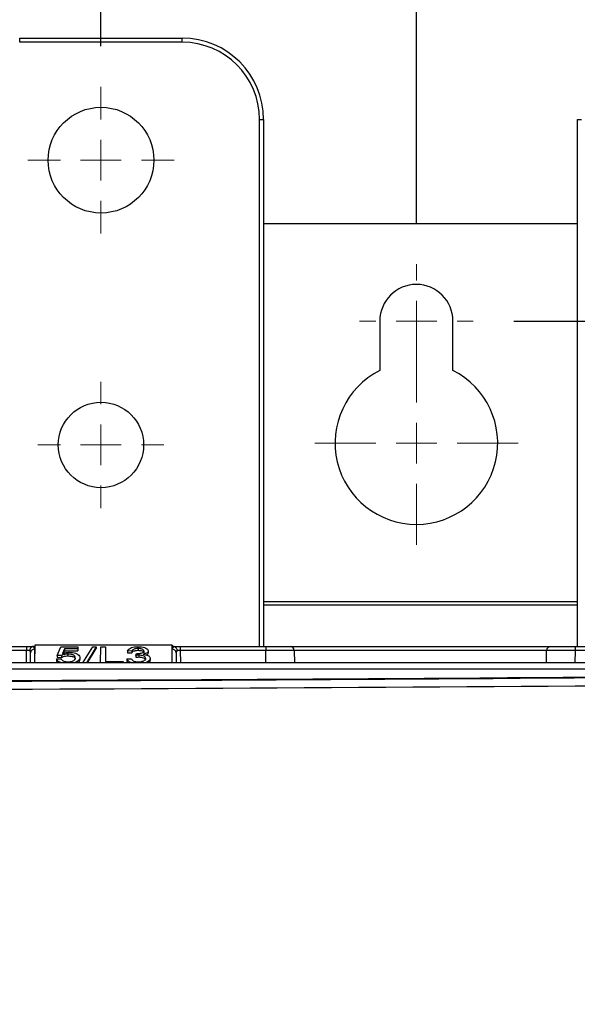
# Paper-space layout 'Sheet1' of a CAD drawing. Header units: millimetres. Extents: x 0 to 420, y 0 to 297.
# Tile 71 of 130: x 108 to 121, y 245 to 269. Entities that reach past the tile are written whole.
import ezdxf

# ---------------------------------------------------------------- set-up
doc = ezdxf.new("R2010")
doc.units = ezdxf.units.MM
doc.layers.add('SLD-0', color=179, linetype='Continuous')
doc.styles.add('SLDTEXTSTYLE1', font='TXT', dxfattribs={"width": 0.75})
doc.styles.add('SLDTEXTSTYLE3', font='TXT', dxfattribs={"width": 0.96})
doc.dimstyles.new('SLDDIMSTYLE0', dxfattribs={"dimtxt": 2.5, "dimasz": 3.302, "dimexe": 0, "dimexo": 0.0625, "dimtad": 1, "dimdec": 1, "dimlfac": 5, "dimrnd": 1e-09, "dimzin": 12, "dimdsep": 46, "dimtxsty": 'SLDTEXTSTYLE1', "dimblk1": 'NONE', "dimblk2": 'NONE', "dimsah": 1, "dimcen": 0.09, "dimadec": 0, "dimazin": 3, "dimtfac": 1, "dimtofl": 0, "dimtmove": 0, "dimatfit": 3, "dimldrblk": 'NONE', "dimfxl": 0, "dimfrac": 2, "dimtolj": 1, "dimtzin": 12, "dimarcsym": 0})
doc.dimstyles.new('SLDDIMSTYLE1', dxfattribs={"dimtxt": 2.5, "dimasz": 3.302, "dimexe": 0, "dimexo": 0.0625, "dimtad": 1, "dimdec": 1, "dimlfac": 5, "dimrnd": 1e-09, "dimzin": 4, "dimdsep": 46, "dimtxsty": 'SLDTEXTSTYLE1', "dimblk1": 'NONE', "dimblk2": 'NONE', "dimsah": 1, "dimcen": 0.09, "dimadec": 0, "dimazin": 1, "dimtfac": 1, "dimtofl": 0, "dimtmove": 0, "dimatfit": 3, "dimldrblk": 'NONE', "dimfxl": 0, "dimfrac": 2, "dimtolj": 1, "dimtzin": 12, "dimarcsym": 0})
doc.dimstyles.new('SLDDIMSTYLE2', dxfattribs={"dimtxt": 2.5, "dimasz": 3.302, "dimexe": 0, "dimexo": 0.0625, "dimtad": 1, "dimdec": 0, "dimlfac": 5, "dimrnd": 1e-09, "dimzin": 12, "dimdsep": 46, "dimtxsty": 'SLDTEXTSTYLE1', "dimblk1": 'NONE', "dimblk2": 'NONE', "dimsah": 1, "dimcen": 0.09, "dimadec": 0, "dimazin": 3, "dimtfac": 1, "dimtofl": 0, "dimtmove": 0, "dimatfit": 3, "dimldrblk": 'NONE', "dimfxl": 0, "dimfrac": 2, "dimtolj": 1, "dimtzin": 12, "dimarcsym": 0})
doc.dimstyles.new('SLDDIMSTYLE3', dxfattribs={"dimtxt": 2.5, "dimasz": 3.302, "dimexe": 0, "dimexo": 0.0625, "dimtad": 1, "dimdec": 1, "dimlfac": 5, "dimrnd": 1e-09, "dimzin": 4, "dimdsep": 46, "dimtxsty": 'SLDTEXTSTYLE1', "dimblk1": 'NONE', "dimblk2": 'NONE', "dimsah": 1, "dimcen": 0, "dimadec": 0, "dimazin": 1, "dimtfac": 1, "dimtmove": 0, "dimatfit": 3, "dimldrblk": 'NONE', "dimfxl": 0, "dimfrac": 2, "dimtolj": 1, "dimtzin": 12, "dimarcsym": 0})

# ---------------------------------------------------------------- blocks, each defined once
blk = doc.blocks.new('SW_CENTERMARKSYMBOL_21')
at = {"layer": 'SLD-0', "color": 179, "linetype": 'Continuous', "lineweight": 18}
for p, q in [((0, 5), (0, 7.75)), ((0, 0), (0, 2.5)), ((-5, 0), (-7.75, 0)), ((0, 0), (-2.5, 0)), ((0, 0), (0, -2.5)), ((0, 0), (2.5, 0)), ((5, 0), (7.75, 0)), ((0, -5), (0, -7.75))]:
    blk.add_line(p, q, dxfattribs=at)
blk = doc.blocks.new('SW_CENTERMARKSYMBOL_20')
at = {"layer": 'SLD-0', "color": 179, "linetype": 'Continuous', "lineweight": 18}
for p, q in [((0, 5), (0, 9)), ((0, 0), (0, 2.5)), ((-5, 0), (-9, 0)), ((0, 0), (-2.5, 0)), ((0, 0), (0, -2.5)), ((0, 0), (2.5, 0)), ((5, 0), (9, 0)), ((0, -5), (0, -9))]:
    blk.add_line(p, q, dxfattribs=at)
blk = doc.blocks.new('SW_CENTERMARKSYMBOL_24')
at = {"layer": 'SLD-0', "color": 179, "linetype": 'Continuous', "lineweight": 18}
for p, q in [((0, 5), (0, 7)), ((0, 0), (0, 2.5)), ((-5, 0), (-7, 0)), ((0, 0), (-2.5, 0)), ((0, 0), (0, -2.5)), ((0, 0), (2.5, 0)), ((5, 0), (7, 0)), ((0, -5), (0, -7))]:
    blk.add_line(p, q, dxfattribs=at)
blk = doc.blocks.new('SW_CENTERMARKSYMBOL_25')
at = {"layer": 'SLD-0', "color": 179, "linetype": 'Continuous', "lineweight": 18}
for p, q in [((0, 5), (0, 12.5)), ((0, 0), (0, 2.5)), ((-5, 0), (-12.5, 0)), ((0, 0), (-2.5, 0)), ((0, 0), (0, -2.5)), ((0, 0), (2.5, 0)), ((5, 0), (12.5, 0)), ((0, -5), (0, -12.5))]:
    blk.add_line(p, q, dxfattribs=at)
blk = doc.blocks.new('_D_3')
at = {"layer": 'SLD-0', "color": 179}
for p, q in [((80.794, 268.22), (80.794, 283.642)), ((109.594, 268.22), (109.594, 283.642)), ((80.794, 282.642), (83.794, 283.142)), ((83.794, 282.142), (83.794, 283.142)), ((106.594, 283.142), (109.594, 282.642)), ((106.594, 283.142), (106.594, 282.142)), ((83.794, 282.142), (80.794, 282.642)), ((80.794, 282.642), (83.794, 282.642)), ((80.794, 282.642), (109.594, 282.642)), ((109.594, 282.642), (106.594, 282.142)), ((109.594, 282.642), (106.594, 282.642))]:
    blk.add_line(p, q, dxfattribs=at)
at = {"layer": 'SLD-0', "color": 179, "insert": (91.037, 285.677), "char_height": 2.5, "attachment_point": 1, "style": 'SLDTEXTSTYLE3'}
blk.add_mtext('144.0', dxfattribs=at)
blk = doc.blocks.new('_None')
blk = doc.blocks.new('_D_4')
at = {"layer": 'SLD-0', "color": 179}
for p, q in [((88.654, 263.866), (88.654, 278.561)), ((117.354, 263.866), (117.354, 278.561)), ((88.654, 277.561), (91.654, 278.061)), ((91.654, 277.061), (91.654, 278.061)), ((114.354, 278.061), (117.354, 277.561)), ((114.354, 278.061), (114.354, 277.061)), ((91.654, 277.061), (88.654, 277.561)), ((88.654, 277.561), (91.654, 277.561)), ((88.654, 277.561), (117.354, 277.561)), ((117.354, 277.561), (114.354, 277.061)), ((117.354, 277.561), (114.354, 277.561))]:
    blk.add_line(p, q, dxfattribs=at)
at = {"layer": 'SLD-0', "color": 179, "insert": (98.847, 280.596), "char_height": 2.5, "attachment_point": 1, "style": 'SLDTEXTSTYLE3'}
blk.add_mtext('143.5', dxfattribs=at)
blk = doc.blocks.new('_D_5')
at = {"layer": 'SLD-0', "color": 179}
for p, q in [((109.594, 268.22), (109.594, 283.642)), ((125.314, 268.218), (125.314, 283.642)), ((109.594, 282.642), (112.594, 283.142)), ((112.594, 282.142), (112.594, 283.142)), ((122.314, 283.142), (125.314, 282.642)), ((122.314, 283.142), (122.314, 282.142)), ((112.594, 282.142), (109.594, 282.642)), ((109.594, 282.642), (112.594, 282.642)), ((109.594, 282.642), (125.314, 282.642)), ((125.314, 282.642), (122.314, 282.142)), ((125.314, 282.642), (122.314, 282.642))]:
    blk.add_line(p, q, dxfattribs=at)
at = {"layer": 'SLD-0', "color": 179, "insert": (114.221, 285.677), "char_height": 2.5, "attachment_point": 1, "style": 'SLDTEXTSTYLE3'}
blk.add_mtext('78.6', dxfattribs=at)
blk = doc.blocks.new('_D_6')
at = {"layer": 'SLD-0', "color": 179}
for p, q in [((125.314, 268.218), (125.314, 283.642)), ((132.094, 262.866), (132.094, 283.642)), ((122.314, 283.142), (125.314, 282.642)), ((122.314, 283.142), (122.314, 282.142)), ((132.094, 282.642), (135.094, 283.142)), ((135.094, 282.142), (135.094, 283.142)), ((125.314, 282.642), (119.314, 282.642)), ((125.314, 282.642), (122.314, 282.142)), ((125.314, 282.642), (122.314, 282.642)), ((132.094, 282.642), (125.314, 282.642)), ((135.094, 282.142), (132.094, 282.642)), ((132.094, 282.642), (135.094, 282.642)), ((132.094, 282.642), (138.094, 282.642))]:
    blk.add_line(p, q, dxfattribs=at)
at = {"layer": 'SLD-0', "color": 179, "insert": (126.856, 285.677), "char_height": 2.5, "attachment_point": 1, "style": 'SLDTEXTSTYLE3'}
blk.add_mtext('34', dxfattribs=at)
blk = doc.blocks.new('_D_7')
at = {"layer": 'SLD-0', "color": 179}
for p, q in [((96.514, 268.218), (96.514, 273.754)), ((109.594, 268.22), (109.594, 273.754)), ((93.514, 273.254), (96.514, 272.754)), ((93.514, 273.254), (93.514, 272.254)), ((109.594, 272.754), (112.594, 273.254)), ((112.594, 272.254), (112.594, 273.254)), ((96.514, 272.754), (90.514, 272.754)), ((96.514, 272.754), (93.514, 272.254)), ((96.514, 272.754), (93.514, 272.754)), ((109.594, 272.754), (96.514, 272.754)), ((112.594, 272.254), (109.594, 272.754)), ((109.594, 272.754), (112.594, 272.754)), ((109.594, 272.754), (115.594, 272.754))]:
    blk.add_line(p, q, dxfattribs=at)
at = {"layer": 'SLD-0', "color": 179, "insert": (101.206, 275.79), "char_height": 2.5, "attachment_point": 1, "style": 'SLDTEXTSTYLE3'}
blk.add_mtext('65', dxfattribs=at)
blk = doc.blocks.new('_D_8')
at = {"layer": 'SLD-0', "color": 179}
for p, q in [((119.754, 261.466), (144.391, 261.466)), ((142.891, 258.466), (143.391, 261.466)), ((143.391, 261.466), (143.891, 258.466)), ((143.391, 261.466), (143.391, 258.466)), ((143.391, 261.466), (143.391, 144.575)), ((142.891, 258.466), (143.891, 258.466)), ((143.391, 144.575), (142.891, 147.575)), ((143.891, 147.575), (142.891, 147.575)), ((143.891, 147.575), (143.391, 144.575)), ((143.391, 144.575), (143.391, 147.575)), ((109.054, 144.575), (144.391, 144.575))]:
    blk.add_line(p, q, dxfattribs=at)
at = {"layer": 'SLD-0', "color": 179, "insert": (140.355, 198.864), "char_height": 2.5, "attachment_point": 1, "rotation": 90, "style": 'SLDTEXTSTYLE3'}
blk.add_mtext('584.5', dxfattribs=at)
blk = doc.blocks.new('_D_23')
at = {"layer": 'SLD-0', "color": 179}
for p, q in [((163.999, 261.493), (154.023, 261.493)), ((172.8, 249.896), (163.999, 261.493)), ((171.384, 252.588), (170.588, 251.984)), ((171.384, 252.588), (172.8, 249.896)), ((172.8, 249.896), (170.986, 252.286)), ((172.8, 249.896), (170.588, 251.984)), ((175.52, 246.312), (172.8, 249.896))]:
    blk.add_line(p, q, dxfattribs=at)
at = {"layer": 'SLD-0', "color": 179, "char_height": 2.5, "attachment_point": 1, "style": 'SLDTEXTSTYLE3'}
for s, insert in [('%%c', (152.773, 264.528)), ('9.0', (157.794, 264.566))]:
    blk.add_mtext(s, dxfattribs=dict(at, insert=insert))
blk = doc.blocks.new('_D_24')
at = {"layer": 'SLD-0', "color": 179}
for p, q in [((241.453, 256.697), (250.709, 264.131)), ((250.709, 264.131), (262.532, 264.131)), ((241.453, 256.697), (243.478, 258.965)), ((244.105, 258.186), (243.478, 258.965)), ((241.453, 256.697), (243.792, 258.576)), ((244.105, 258.186), (241.453, 256.697)), ((236.385, 252.627), (241.453, 256.697))]:
    blk.add_line(p, q, dxfattribs=at)
at = {"layer": 'SLD-0', "color": 179, "char_height": 2.5, "attachment_point": 1, "style": 'SLDTEXTSTYLE3'}
for s, insert in [('%%c', (251.047, 267.167)), ('13.0', (256.067, 267.205))]:
    blk.add_mtext(s, dxfattribs=dict(at, insert=insert))

psp = doc.layouts.new('Sheet1')

# ---------------------------------------------------------------- linework, layer by layer
at = {"layer": 'SLD-0', "color": 179, "linetype": 'Continuous', "lineweight": 25}
for p, q in [((107.594, 268.32), (107.594, 268.42)), ((107.594, 268.42), (111.594, 268.42)), ((111.594, 268.32), (111.594, 268.42)), ((111.594, 268.32), (107.594, 268.32)), ((113.494, 266.42), (113.594, 266.42)), ((113.594, 266.42), (113.594, 253.466)), ((121.314, 253.466), (121.314, 266.418)), ((121.314, 266.418), (121.414, 266.418)), ((113.594, 263.866), (121.314, 263.866)), ((116.454, 261.466), (116.454, 260.252)), ((118.254, 260.252), (118.254, 261.466)), ((105.658, 253.466), (107.763, 253.466)), ((107.763, 253.466), (107.935, 253.466)), ((107.763, 253.466), (107.763, 253.367)), ((107.935, 253.466), (107.963, 253.466)), ((107.962, 253.4), (107.959, 253.066)), ((107.963, 253.502), (107.96, 253.066)), ((107.963, 253.466), (107.962, 253.4)), ((111.344, 253.502), (107.963, 253.502)), ((107.963, 253.502), (107.963, 253.466)), ((108.515, 253.246), (108.608, 253.455)), ((108.608, 253.455), (109.025, 253.455)), ((108.694, 253.406), (108.647, 253.293)), ((109.026, 253.406), (108.694, 253.406)), ((108.694, 253.406), (108.694, 253.362)), ((109.025, 253.455), (109.026, 253.406)), ((109.026, 253.406), (109.026, 253.362)), ((109.147, 253.066), (109.392, 253.46)), ((109.477, 253.46), (109.239, 253.066)), ((109.266, 253.066), (109.477, 253.416)), ((109.392, 253.46), (109.477, 253.46)), ((109.477, 253.46), (109.477, 253.416)), ((109.586, 253.066), (109.589, 253.46)), ((109.589, 253.46), (109.706, 253.46)), ((109.706, 253.46), (109.709, 253.095)), ((110.509, 253.417), (110.509, 253.373)), ((111.344, 253.502), (111.344, 253.466)), ((111.347, 253.066), (111.344, 253.502)), ((111.345, 253.4), (111.344, 253.466)), ((111.344, 253.466), (111.372, 253.466)), ((111.348, 253.066), (111.345, 253.4)), ((111.372, 253.466), (111.544, 253.466)), ((111.544, 253.466), (111.544, 253.367)), ((111.544, 253.466), (113.649, 253.466)), ((113.649, 253.466), (113.649, 253.367)), ((113.649, 253.466), (114.249, 253.466)), ((114.249, 253.466), (120.666, 253.466)), ((120.658, 253.466), (121.258, 253.466)), ((121.258, 253.466), (123.363, 253.466)), ((121.258, 253.466), (121.258, 253.367)), ((107.763, 253.367), (105.658, 253.367)), ((107.86, 253.066), (107.862, 253.31)), ((108.503, 253.159), (108.502, 253.115)), ((108.503, 253.159), (108.613, 253.164)), ((108.625, 253.241), (108.515, 253.246)), ((108.515, 253.246), (108.515, 253.202)), ((108.515, 253.202), (108.625, 253.197)), ((108.625, 253.241), (108.625, 253.197)), ((108.668, 253.299), (108.694, 253.362)), ((108.694, 253.362), (109.026, 253.362)), ((108.781, 253.278), (108.781, 253.234)), ((109.074, 253.19), (109.074, 253.146)), ((110.233, 253.159), (110.344, 253.164)), ((110.233, 253.159), (110.233, 253.115)), ((110.354, 253.353), (110.247, 253.358)), ((110.247, 253.358), (110.247, 253.314)), ((110.247, 253.314), (110.354, 253.309)), ((110.354, 253.353), (110.354, 253.309)), ((110.452, 253.247), (110.464, 253.291)), ((110.452, 253.247), (110.452, 253.203)), ((110.523, 253.252), (110.523, 253.208)), ((110.65, 253.355), (110.65, 253.311)), ((110.757, 253.357), (110.757, 253.313)), ((110.805, 253.173), (110.805, 253.129)), ((111.445, 253.31), (111.447, 253.066)), ((113.649, 253.367), (111.544, 253.367)), ((114.349, 253.367), (114.352, 253.066)), ((120.555, 253.066), (120.558, 253.367)), ((123.363, 253.367), (121.258, 253.367)), ((133.154, 253.066), (100.656, 253.066)), ((109.006, 253.094), (108.938, 253.066)), ((109.006, 253.094), (109.006, 253.066)), ((109.709, 253.095), (110.136, 253.095)), ((110.136, 253.095), (110.136, 253.066)), ((89.868, 252.914), (132.442, 252.914))]:
    psp.add_line(p, q, dxfattribs=at)
at = {"layer": 'SLD-0', "color": 8, "linetype": 'Continuous', "lineweight": 25}
for p, q in [((113.494, 253.466), (113.494, 266.42)), ((113.594, 254.569), (121.314, 254.569)), ((113.594, 254.489), (121.314, 254.489)), ((107.76, 253.066), (107.763, 253.367)), ((111.544, 253.367), (111.547, 253.066)), ((113.652, 253.066), (113.649, 253.367)), ((120.558, 253.367), (114.349, 253.367)), ((121.258, 253.367), (121.255, 253.066))]:
    psp.add_line(p, q, dxfattribs=at)
at = {"layer": 'SLD-0', "color": 179, "linetype": 'Continuous', "lineweight": 25}
for centre, radius in [((109.594, 265.42), 1.3), ((109.594, 258.42), 1.05)]:
    psp.add_circle(centre, radius, dxfattribs=at)
for centre, radius, start, end in [((111.594, 266.42), 2, 360, 90), ((111.594, 266.42), 1.9, 0, 90), ((117.354, 261.466), 0.9, 0, 180), ((117.354, 258.466), 2, 116.7437, 63.2563), ((107.958, 253.305), 0.0957, 87.3132, 176.6572), ((111.349, 253.305), 0.0957, 3.3419, 92.6869), ((114.249, 253.366), 0.1, 0.5, 90.0003), ((120.658, 253.366), 0.1, 89.9994, 179.5)]:
    psp.add_arc(centre, radius, start, end, dxfattribs=at)
for centre, major_axis, ratio, start_param, end_param in [((107.762, 253.4), (0.2, 0), 0.461511, 6.278066, 7.021705), ((111.545, 253.4), (0.2, 0), 0.461511, 2.403073, 3.146712), ((107.763, 253.366), (0.1, 0.001), 0.008724, 0.660603, 1.570568), ((107.762, 253.309), (0.0994, 0.0121), 0.929702, 6.161882, 6.822654), ((111.545, 253.309), (0.0994, -0.0121), 0.929702, 2.602124, 3.262896), ((111.544, 253.366), (0.1, -0.001), 0.008724, 1.571025, 2.48099), ((113.649, 253.366), (0.7, 0.001), 0.001247, 0.000009, 1.570729), ((121.258, 253.366), (0.7, -0.001), 0.001247, 1.570863, 3.141583), ((81.554, 267.959), (293.62, 0), 0.052408, 4.727257, 4.877542), ((81.554, 267.951), (293.757, 0), 0.052408, 4.731304, 4.877617), ((81.554, 267.752), (293.957, 0), 0.052372, 4.731304, 4.877617)]:
    psp.add_ellipse(centre, major_axis=major_axis, ratio=ratio, start_param=start_param, end_param=end_param, dxfattribs=at)
for points, knots in [([(107.91, 253.463), (107.901, 253.459), (107.884, 253.451), (107.862, 253.428), (107.848, 253.399), (107.843, 253.378), (107.842, 253.368), (107.842, 253.367)], [0, 0, 0, 0, 0.253874, 0.507698, 0.762694, 0.990711, 1, 1, 1, 1]), ([(107.935, 253.466), (107.931, 253.466), (107.922, 253.466), (107.914, 253.464), (107.91, 253.463)], [0, 0, 0, 0, 0.516696, 1, 1, 1, 1]), ([(110.247, 253.358), (110.259, 253.377), (110.277, 253.407), (110.344, 253.439), (110.415, 253.456), (110.472, 253.46), (110.501, 253.46), (110.505, 253.46)], [0, 0, 0, 0, 0.352788, 0.562361, 0.772751, 0.968723, 1, 1, 1, 1]), ([(110.509, 253.417), (110.487, 253.416), (110.449, 253.414), (110.405, 253.401), (110.371, 253.383), (110.359, 253.365), (110.354, 253.354), (110.354, 253.353)], [0, 0, 0, 0, 0.270185, 0.466359, 0.662436, 0.963259, 1, 1, 1, 1]), ([(110.505, 253.46), (110.534, 253.459), (110.591, 253.457), (110.668, 253.439), (110.722, 253.414), (110.752, 253.385), (110.755, 253.366), (110.757, 253.357)], [0, 0, 0, 0, 0.222995, 0.435552, 0.648821, 0.842398, 1, 1, 1, 1]), ([(110.65, 253.355), (110.649, 253.363), (110.646, 253.377), (110.622, 253.396), (110.587, 253.409), (110.547, 253.416), (110.52, 253.416), (110.509, 253.417)], [0, 0, 0, 0, 0.237684, 0.441885, 0.646212, 0.851015, 1, 1, 1, 1]), ([(111.397, 253.463), (111.393, 253.464), (111.385, 253.466), (111.376, 253.466), (111.372, 253.466)], [0, 0, 0, 0, 0.51196, 1, 1, 1, 1]), ([(111.397, 253.463), (111.406, 253.459), (111.423, 253.451), (111.445, 253.428), (111.459, 253.399), (111.464, 253.378), (111.465, 253.368), (111.465, 253.367)], [0, 0, 0, 0, 0.253866, 0.507698, 0.762695, 0.990709, 1, 1, 1, 1]), ([(108.618, 253.066), (108.61, 253.068), (108.579, 253.076), (108.539, 253.101), (108.51, 253.131), (108.505, 253.151), (108.503, 253.159)], [0, 0, 0, 0, 0.103342, 0.429351, 0.789869, 1, 1, 1, 1]), ([(108.613, 253.164), (108.619, 253.152), (108.628, 253.133), (108.662, 253.11), (108.7, 253.097), (108.741, 253.091), (108.768, 253.09), (108.78, 253.09)], [0, 0, 0, 0, 0.322787, 0.525437, 0.698317, 0.871192, 1, 1, 1, 1]), ([(108.781, 253.278), (108.755, 253.277), (108.711, 253.276), (108.657, 253.26), (108.636, 253.247), (108.625, 253.241)], [0, 0, 0, 0, 0.3981721, 0.7054439, 1, 1, 1, 1]), ([(108.625, 253.197), (108.64, 253.205), (108.665, 253.22), (108.722, 253.232), (108.76, 253.233), (108.781, 253.234)], [0, 0, 0, 0, 0.396968, 0.671819, 1, 1, 1, 1]), ([(108.647, 253.293), (108.663, 253.298), (108.702, 253.312), (108.761, 253.322), (108.802, 253.322), (108.812, 253.323)], [0, 0, 0, 0, 0.3363809, 0.8313568, 1, 1, 1, 1]), ([(108.78, 253.09), (108.803, 253.091), (108.842, 253.092), (108.892, 253.105), (108.931, 253.124), (108.959, 253.152), (108.962, 253.175), (108.964, 253.187)], [0, 0, 0, 0, 0.200901, 0.355895, 0.510281, 0.7412, 1, 1, 1, 1]), ([(108.964, 253.187), (108.962, 253.201), (108.959, 253.223), (108.93, 253.249), (108.892, 253.266), (108.841, 253.277), (108.802, 253.278), (108.781, 253.278)], [0, 0, 0, 0, 0.295694, 0.482105, 0.640257, 0.798577, 1, 1, 1, 1]), ([(108.781, 253.234), (108.808, 253.233), (108.853, 253.232), (108.905, 253.217), (108.939, 253.199), (108.961, 253.173), (108.963, 253.153), (108.964, 253.143)], [0, 0, 0, 0, 0.254775, 0.408012, 0.561254, 0.774351, 1, 1, 1, 1]), ([(108.812, 253.323), (108.84, 253.321), (108.896, 253.319), (108.973, 253.299), (109.033, 253.269), (109.068, 253.23), (109.072, 253.204), (109.074, 253.19)], [0, 0, 0, 0, 0.181482, 0.364576, 0.579072, 0.794309, 1, 1, 1, 1]), ([(109.074, 253.19), (109.073, 253.179), (109.071, 253.159), (109.051, 253.126), (109.023, 253.106), (109.006, 253.094)], [0, 0, 0, 0, 0.324249, 0.591304, 1, 1, 1, 1]), ([(110.355, 253.066), (110.342, 253.069), (110.305, 253.079), (110.263, 253.107), (110.24, 253.136), (110.235, 253.154), (110.233, 253.159)], [0, 0, 0, 0, 0.170438, 0.496645, 0.868674, 1, 1, 1, 1]), ([(110.344, 253.164), (110.352, 253.15), (110.364, 253.13), (110.402, 253.107), (110.443, 253.095), (110.483, 253.09), (110.506, 253.09), (110.515, 253.09)], [0, 0, 0, 0, 0.3698982, 0.552472, 0.736472, 0.9093283, 1, 1, 1, 1]), ([(110.354, 253.309), (110.36, 253.319), (110.369, 253.336), (110.403, 253.357), (110.444, 253.368), (110.482, 253.372), (110.503, 253.372), (110.509, 253.373)], [0, 0, 0, 0, 0.317907, 0.523906, 0.730654, 0.927528, 1, 1, 1, 1]), ([(110.523, 253.252), (110.516, 253.252), (110.502, 253.252), (110.479, 253.25), (110.462, 253.248), (110.452, 253.247)], [0, 0, 0, 0, 0.285807, 0.581683, 1, 1, 1, 1]), ([(110.452, 253.203), (110.457, 253.203), (110.47, 253.205), (110.493, 253.207), (110.512, 253.207), (110.523, 253.208)], [0, 0, 0, 0, 0.234053, 0.527986, 1, 1, 1, 1]), ([(110.464, 253.291), (110.464, 253.291), (110.467, 253.291), (110.471, 253.29), (110.475, 253.29), (110.477, 253.29)], [0, 0, 0, 0, 0.123607, 0.523332, 1, 1, 1, 1]), ([(110.477, 253.29), (110.506, 253.292), (110.553, 253.294), (110.605, 253.308), (110.633, 253.322), (110.648, 253.338), (110.649, 253.35), (110.65, 253.355)], [0, 0, 0, 0, 0.336208, 0.530575, 0.685859, 0.840777, 1, 1, 1, 1]), ([(110.509, 253.373), (110.527, 253.372), (110.564, 253.371), (110.606, 253.358), (110.63, 253.347), (110.635, 253.34), (110.636, 253.339)], [0, 0, 0, 0, 0.344005, 0.67457, 0.960688, 1, 1, 1, 1]), ([(110.515, 253.09), (110.539, 253.091), (110.583, 253.093), (110.634, 253.108), (110.67, 253.127), (110.691, 253.149), (110.694, 253.166), (110.695, 253.173)], [0, 0, 0, 0, 0.245143, 0.426115, 0.606359, 0.818902, 1, 1, 1, 1]), ([(110.695, 253.173), (110.693, 253.184), (110.69, 253.202), (110.657, 253.227), (110.612, 253.244), (110.564, 253.251), (110.534, 253.252), (110.523, 253.252)], [0, 0, 0, 0, 0.253907, 0.469429, 0.685337, 0.883696, 1, 1, 1, 1]), ([(110.523, 253.208), (110.543, 253.207), (110.585, 253.206), (110.636, 253.192), (110.672, 253.173), (110.692, 253.151), (110.694, 253.136), (110.694, 253.129)], [0, 0, 0, 0, 0.212279, 0.432571, 0.618603, 0.831129, 1, 1, 1, 1]), ([(110.757, 253.357), (110.755, 253.346), (110.75, 253.326), (110.714, 253.3), (110.67, 253.284), (110.639, 253.277), (110.628, 253.275)], [0, 0, 0, 0, 0.308524, 0.581484, 0.854552, 1, 1, 1, 1]), ([(110.628, 253.275), (110.651, 253.272), (110.695, 253.266), (110.75, 253.247), (110.79, 253.219), (110.803, 253.193), (110.804, 253.177), (110.805, 253.173)], [0, 0, 0, 0, 0.213837, 0.426427, 0.638699, 0.917023, 1, 1, 1, 1]), ([(110.805, 253.173), (110.801, 253.157), (110.795, 253.126), (110.744, 253.088), (110.696, 253.073), (110.675, 253.066)], [0, 0, 0, 0, 0.393324, 0.735179, 1, 1, 1, 1]), ([(110.713, 253.258), (110.725, 253.265), (110.75, 253.281), (110.756, 253.301), (110.757, 253.312), (110.757, 253.313)], [0, 0, 0, 0, 0.460123, 0.943795, 1, 1, 1, 1]), ([(108.502, 253.115), (108.505, 253.099), (108.509, 253.082), (108.53, 253.067), (108.532, 253.066)], [0, 0, 0, 0, 0.922699, 1, 1, 1, 1]), ([(109.025, 253.066), (109.037, 253.075), (109.059, 253.091), (109.072, 253.119), (109.073, 253.137), (109.074, 253.146)], [0, 0, 0, 0, 0.354807, 0.673759, 1, 1, 1, 1]), ([(110.233, 253.115), (110.236, 253.099), (110.24, 253.082), (110.262, 253.068), (110.265, 253.066)], [0, 0, 0, 0, 0.88958, 1, 1, 1, 1]), ([(110.77, 253.066), (110.783, 253.079), (110.803, 253.1), (110.805, 253.122), (110.805, 253.129)], [0, 0, 0, 0, 0.658395, 1, 1, 1, 1])]:
    psp.add_open_spline(points, degree=3, knots=knots, dxfattribs=at)

# ---------------------------------------------------------------- block references
at = {"color": 7, "linetype": 'Continuous', "xscale": 0.2, "yscale": 0.2, "zscale": 0.2}
for name, p in [('SW_CENTERMARKSYMBOL_20', (109.594, 265.42)), ('SW_CENTERMARKSYMBOL_24', (117.354, 261.466)), ('SW_CENTERMARKSYMBOL_25', (117.354, 258.466)), ('SW_CENTERMARKSYMBOL_21', (109.594, 258.42))]:
    psp.add_blockref(name, p, dxfattribs=at)

# ---------------------------------------------------------------- dimensions: what is measured, and where the dimension line sits
at = {"layer": 'SLD-0', "color": 179}
for base, p1, p2, dimstyle, picture, middle in [((80.794, 282.642), (109.594, 267.22), (80.794, 267.22), 'SLDDIMSTYLE1', '_D_3', (95.194, 282.642)), ((109.594, 282.642), (125.314, 267.218), (109.594, 267.22), 'SLDDIMSTYLE0', '_D_5', (117.454, 282.642)), ((132.094, 282.642), (125.314, 267.218), (132.094, 261.866), 'SLDDIMSTYLE2', '_D_6', (128.704, 282.642)), ((88.654, 277.561), (117.354, 262.866), (88.654, 262.866), 'SLDDIMSTYLE0', '_D_4', (103.004, 277.561)), ((109.594, 272.754), (96.514, 267.218), (109.594, 267.22), 'SLDDIMSTYLE2', '_D_7', (103.054, 272.754))]:
    dim = psp.add_linear_dim(base=base, p1=p1, p2=p2, dimstyle=dimstyle, dxfattribs=at)
    dim.commit()
    dim.dimension.update_dxf_attribs({"geometry": picture, "text_midpoint": middle, "dimtype": 160})
for p1, picture, middle in [((0.889, 0.948), '_D_24', (257.414, 266.248)), ((0.517, 0.737), '_D_23', (158.218, 263.609))]:
    dim = psp.add_diameter_dim_2p(p1=p1, p2=(0, 0), dimstyle='SLDDIMSTYLE3', dxfattribs=at)
    dim.commit()
    dim.dimension.update_dxf_attribs({"geometry": picture, "text_midpoint": middle, "dimtype": 163})
dim = psp.add_linear_dim(base=(143.391, 261.466), p1=(108.054, 144.575), p2=(118.754, 261.466), angle=90, dimstyle='SLDDIMSTYLE0', dxfattribs=at)
dim.commit()
dim.dimension.update_dxf_attribs({"geometry": '_D_8', "text_midpoint": (143.391, 203.02), "dimtype": 160})

doc.saveas('drawing.dxf')
